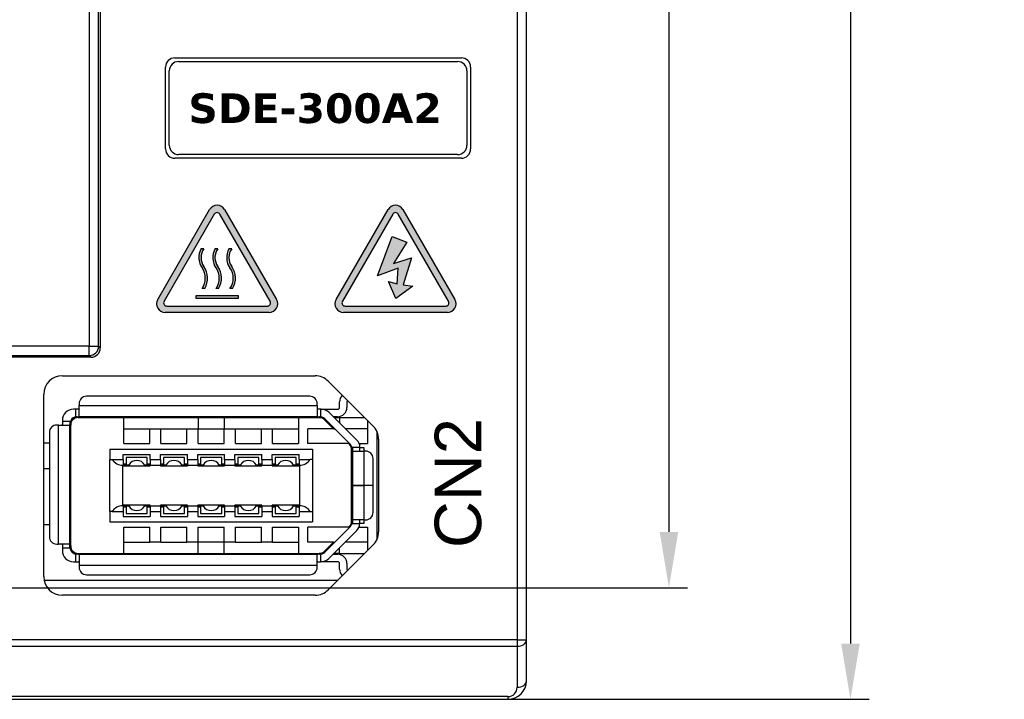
# Model space of a CAD drawing. Extents: x 14074 to 14414, y -3712 to -3387.
# Tile 5 of 18: x 14132 to 14185, y -3570 to -3534. Entities that reach past the tile are written whole.
import ezdxf

# ---------------------------------------------------------------- set-up
doc = ezdxf.new("R2010")
doc.units = 0
doc.layers.get('0').update_dxf_attribs({"linetype": 'CONTINUOUS'})
doc.layers.get('DEFPOINTS').update_dxf_attribs({"color": 8, "linetype": 'CONTINUOUS'})
doc.styles.add('DIMEMSIONS', font='isocp.shx', dxfattribs={"bigfont": 'chineset.shx'})
doc.styles.get("Standard").update_dxf_attribs({"font": 'PMingLiU.ttf'})
doc.dimstyles.new('ISO-25', dxfattribs={"dimtxt": 3, "dimasz": 3, "dimexe": 1, "dimexo": 1, "dimgap": 2, "dimtad": 2, "dimtih": 1, "dimtoh": 1, "dimtxsty": 'STANDARD', "dimcen": 0, "dimclrd": 256, "dimclre": 256, "dimclrt": 256, "dimazin": 3, "dimtfac": 1, "dimtmove": 0, "dimatfit": 3})

# ---------------------------------------------------------------- blocks, each defined once
blk = doc.blocks.new('*D3')
for p, q in [((14080.481, -3563.405), (14080.481, -3400.577)), ((14153.481, -3413.405), (14153.481, -3400.577)), ((14083.481, -3401.577), (14150.481, -3401.577))]:
    blk.add_line(p, q)
for points in [[(14083.481, -3401.077), (14083.481, -3402.077), (14080.481, -3401.577)], [(14150.481, -3401.077), (14150.481, -3402.077), (14153.481, -3401.577)]]:
    blk.add_solid(points)
at = {"layer": 'DEFPOINTS', "color": 0}
for p in [(14153.481, -3401.577), (14153.481, -3414.405), (14080.481, -3564.405)]:
    blk.add_point(p, dxfattribs=at)
at = {"insert": (14116.981, -3397.907), "char_height": 3, "attachment_point": 5}
blk.add_mtext('73', dxfattribs=at)
blk = doc.blocks.new('*D5')
for p, q in [((14154.481, -3414.405), (14168.14, -3414.405)), ((14167.14, -3417.405), (14167.14, -3561.405)), ((14081.481, -3564.405), (14168.14, -3564.405))]:
    blk.add_line(p, q)
for points in [[(14166.64, -3417.405), (14167.64, -3417.405), (14167.14, -3414.405)], [(14166.64, -3561.405), (14167.64, -3561.405), (14167.14, -3564.405)]]:
    blk.add_solid(points)
at = {"layer": 'DEFPOINTS', "color": 0}
for p in [(14153.481, -3414.405), (14080.481, -3564.405), (14167.14, -3564.405)]:
    blk.add_point(p, dxfattribs=at)
at = {"insert": (14172.005, -3489.405), "char_height": 3, "attachment_point": 5}
blk.add_mtext('150', dxfattribs=at)
blk = doc.blocks.new('*D6')
for p, q in [((14106.361, -3408.405), (14177.897, -3408.405)), ((14176.897, -3411.405), (14176.897, -3567.405)), ((14108.01, -3570.405), (14177.897, -3570.405))]:
    blk.add_line(p, q)
for points in [[(14176.397, -3411.405), (14177.397, -3411.405), (14176.897, -3408.405)], [(14176.397, -3567.405), (14177.397, -3567.405), (14176.897, -3570.405)]]:
    blk.add_solid(points)
at = {"layer": 'DEFPOINTS', "color": 0}
for p in [(14105.361, -3408.405), (14107.01, -3570.405), (14176.897, -3570.405)]:
    blk.add_point(p, dxfattribs=at)
at = {"insert": (14181.761, -3489.405), "char_height": 3, "attachment_point": 5}
blk.add_mtext('162', dxfattribs=at)

msp = doc.modelspace()

# ---------------------------------------------------------------- hatches: boundary and pattern name
h = msp.add_hatch(color=256)
h.dxf.hatch_style = 1
h.paths.add_polyline_path([(14143.251, -3544.067, 0.57735), (14142.449, -3544.067), (14139.656, -3548.904, 0.57735), (14140.058, -3549.599), (14145.643, -3549.599, 0.57735), (14146.044, -3548.904)])
h.paths.add_polyline_path([(14143.001, -3544.318, 0.57735), (14142.7, -3544.318), (14139.999, -3548.996, 0.57735), (14140.149, -3549.257), (14145.551, -3549.257, 0.57735), (14145.701, -3548.996)], flags=16)
h.paths.add_polyline_path([(14143.496, -3546.167), (14143.639, -3546.167, 0.346865), (14143.541, -3547.204, -0.316502), (14143.541, -3548.309), (14143.684, -3548.309, 0.20942), (14143.791, -3547.448, -0.395684)], flags=0)
h.paths.add_polyline_path([(14142.79, -3547.204, -0.316502), (14142.79, -3548.309), (14142.933, -3548.309, 0.20942), (14143.04, -3547.448, -0.395684), (14142.746, -3546.167), (14142.888, -3546.167, 0.346865)], flags=0)
h.paths.add_polyline_path([(14142.138, -3546.167, 0.346865), (14142.04, -3547.204, -0.316502), (14142.04, -3548.309), (14142.183, -3548.309, 0.20942), (14142.29, -3547.448, -0.395684), (14141.995, -3546.167)], flags=0)
h.paths.add_polyline_path([(14141.725, -3548.844), (14141.725, -3548.694), (14143.976, -3548.694), (14143.976, -3548.844)], flags=0)
h = msp.add_hatch(color=256)
h.dxf.hatch_style = 1
h.paths.add_polyline_path([(14152.038, -3544.067), (14149.245, -3548.904, 0.57735), (14149.646, -3549.599), (14155.231, -3549.599, 0.57735), (14155.633, -3548.904), (14152.84, -3544.067, 0.57735)])
h.paths.add_polyline_path([(14152.288, -3544.318, -0.57735), (14152.589, -3544.318), (14155.29, -3548.996, -0.57735), (14155.14, -3549.257), (14149.738, -3549.257, -0.57735), (14149.588, -3548.996)], flags=16)
h.paths.add_polyline_path([(14151.477, -3547.632), (14152.261, -3545.519), (14153.044, -3545.821), (14152.326, -3546.968), (14153.306, -3546.666), (14152.848, -3548.115), (14153.371, -3548.176), (14152.457, -3548.84), (14152.065, -3547.934), (14152.522, -3548.055), (14152.587, -3547.21)], flags=0)
h = msp.add_hatch(color=256)
h.dxf.hatch_style = 1
h.paths.add_polyline_path([(14151.477, -3547.632), (14152.587, -3547.21), (14152.522, -3548.055), (14152.065, -3547.934), (14152.457, -3548.84), (14153.371, -3548.176), (14152.848, -3548.115), (14153.306, -3546.666), (14152.326, -3546.968), (14153.044, -3545.821), (14152.261, -3545.519)])
h = msp.add_hatch(color=256)
h.dxf.hatch_style = 1
h.paths.add_polyline_path([(14142.138, -3547.134, -0.316502), (14142.138, -3546.167), (14141.995, -3546.167, 0.293149), (14142.04, -3547.204, -0.316502), (14142.04, -3548.309), (14142.183, -3548.309, 0.295668)])
h = msp.add_hatch(color=256)
h.dxf.hatch_style = 1
h.paths.add_polyline_path([(14142.888, -3547.134, -0.316502), (14142.888, -3546.167), (14142.746, -3546.167, 0.293149), (14142.79, -3547.204, -0.316502), (14142.79, -3548.309), (14142.933, -3548.309, 0.295668)])
h = msp.add_hatch(color=256)
h.dxf.hatch_style = 1
h.paths.add_polyline_path([(14143.639, -3547.134, -0.316502), (14143.639, -3546.167), (14143.496, -3546.167, 0.293149), (14143.541, -3547.204, -0.316502), (14143.541, -3548.309), (14143.684, -3548.309, 0.295668)])
h = msp.add_hatch(color=256)
h.dxf.hatch_style = 1
h.paths.add_polyline_path([(14141.725, -3548.694), (14141.725, -3548.844), (14143.976, -3548.844), (14143.976, -3548.694)])

# ---------------------------------------------------------------- linework, layer by layer
for p, q in [((14136.572, -3441.418), (14136.572, -3551.505)), ((14158.981, -3441.418), (14158.981, -3567.198)), ((14159.481, -3567.198), (14159.481, -3441.405)), ((14135.98, -3450.205), (14135.98, -3551.413)), ((14136.48, -3551.413), (14136.48, -3450.205)), ((14140.581, -3535.905), (14155.981, -3535.905)), ((14140.581, -3535.905), (14155.981, -3535.905)), ((14140.781, -3536.105), (14155.781, -3536.105)), ((14140.081, -3540.805), (14140.081, -3536.405)), ((14140.081, -3540.805), (14140.081, -3536.405)), ((14140.281, -3540.605), (14140.281, -3536.605)), ((14156.281, -3536.605), (14156.281, -3540.605)), ((14156.481, -3536.405), (14156.481, -3540.805)), ((14156.481, -3536.405), (14156.481, -3540.805)), ((14155.981, -3541.305), (14140.581, -3541.305)), ((14155.981, -3541.305), (14140.581, -3541.305)), ((14155.781, -3541.105), (14140.781, -3541.105)), ((14139.656, -3548.904), (14142.449, -3544.067)), ((14143.251, -3544.067), (14146.044, -3548.904)), ((14149.245, -3548.904), (14152.038, -3544.067)), ((14152.84, -3544.067), (14155.633, -3548.904)), ((14142.7, -3544.318), (14139.999, -3548.996)), ((14145.701, -3548.996), (14143.001, -3544.318)), ((14152.288, -3544.318), (14149.588, -3548.996)), ((14155.29, -3548.996), (14152.589, -3544.318)), ((14151.477, -3547.632), (14152.261, -3545.519)), ((14152.261, -3545.519), (14153.044, -3545.821)), ((14153.044, -3545.821), (14152.326, -3546.968)), ((14141.995, -3546.167), (14142.138, -3546.167)), ((14142.746, -3546.167), (14142.888, -3546.167)), ((14143.496, -3546.167), (14143.639, -3546.167)), ((14152.326, -3546.968), (14153.306, -3546.666)), ((14153.306, -3546.666), (14152.848, -3548.115)), ((14152.587, -3547.21), (14151.477, -3547.632)), ((14152.522, -3548.055), (14152.587, -3547.21)), ((14152.065, -3547.934), (14152.522, -3548.055)), ((14152.457, -3548.84), (14152.065, -3547.934)), ((14142.183, -3548.309), (14142.04, -3548.309)), ((14142.933, -3548.309), (14142.79, -3548.309)), ((14143.684, -3548.309), (14143.541, -3548.309)), ((14153.371, -3548.176), (14152.457, -3548.84)), ((14152.848, -3548.115), (14153.371, -3548.176)), ((14141.725, -3548.844), (14141.725, -3548.694)), ((14141.725, -3548.694), (14143.976, -3548.694)), ((14143.976, -3548.844), (14141.725, -3548.844)), ((14143.976, -3548.694), (14143.976, -3548.844)), ((14140.149, -3549.257), (14145.551, -3549.257)), ((14149.738, -3549.257), (14155.14, -3549.257)), ((14145.643, -3549.599), (14140.058, -3549.599)), ((14155.231, -3549.599), (14149.646, -3549.599)), ((14135.98, -3551.413), (14131.038, -3551.413)), ((14135.98, -3551.413), (14136.48, -3551.413)), ((14135.98, -3551.913), (14135.98, -3551.413)), ((14136.572, -3551.505), (14136.48, -3551.413)), ((14131.038, -3551.913), (14135.98, -3551.913)), ((14136.072, -3552.005), (14131.13, -3552.005)), ((14135.98, -3551.913), (14136.072, -3552.005)), ((14134.531, -3553.005), (14148.116, -3553.005)), ((14151.238, -3555.712), (14148.823, -3553.298)), ((14133.531, -3563.805), (14133.531, -3554.005)), ((14147.831, -3554.105), (14135.831, -3554.105)), ((14135.231, -3554.805), (14135.131, -3554.805)), ((14135.231, -3554.805), (14135.231, -3555.205)), ((14135.404, -3554.805), (14135.231, -3554.805)), ((14135.431, -3554.505), (14135.431, -3554.605)), ((14135.431, -3554.605), (14148.231, -3554.605)), ((14135.431, -3555.197), (14135.431, -3554.605)), ((14148.231, -3554.605), (14148.231, -3554.505)), ((14148.231, -3554.605), (14148.231, -3555.197)), ((14148.431, -3554.805), (14148.257, -3554.805)), ((14148.452, -3554.805), (14148.431, -3554.805)), ((14148.431, -3555.205), (14148.431, -3554.805)), ((14148.452, -3554.805), (14149.331, -3554.805)), ((14149.431, -3554.705), (14149.431, -3554.405)), ((14149.831, -3554.405), (14149.831, -3554.705)), ((14135.231, -3555.205), (14135.404, -3555.205)), ((14135.381, -3555.255), (14137.831, -3555.255)), ((14148.257, -3555.205), (14135.404, -3555.205)), ((14137.531, -3555.255), (14137.531, -3555.205)), ((14137.831, -3556.655), (14137.831, -3555.255)), ((14137.831, -3555.255), (14141.831, -3555.255)), ((14141.831, -3555.255), (14143.231, -3555.255)), ((14141.831, -3555.255), (14141.831, -3555.855)), ((14143.231, -3555.255), (14147.231, -3555.255)), ((14143.231, -3555.255), (14143.231, -3555.855)), ((14146.431, -3555.205), (14146.431, -3555.255)), ((14147.231, -3555.255), (14148.344, -3555.255)), ((14147.231, -3555.255), (14147.231, -3556.655)), ((14148.257, -3555.205), (14148.431, -3555.205)), ((14148.344, -3555.255), (14148.544, -3555.255)), ((14149.11, -3555.855), (14148.627, -3555.372)), ((14148.633, -3555.322), (14150.013, -3556.703)), ((14150.355, -3556.459), (14148.876, -3554.981)), ((14149.331, -3555.205), (14149.101, -3555.205)), ((14149.151, -3555.255), (14149.431, -3555.255)), ((14149.431, -3555.255), (14149.431, -3555.535)), ((14149.431, -3555.255), (14150.781, -3555.255)), ((14134.331, -3555.655), (14134.231, -3555.655)), ((14134.331, -3562.055), (14134.331, -3555.655)), ((14134.331, -3555.655), (14134.922, -3555.655)), ((14134.531, -3555.405), (14134.531, -3555.455)), ((14134.931, -3555.455), (14134.531, -3555.455)), ((14134.531, -3555.455), (14134.531, -3555.628)), ((14134.931, -3555.455), (14134.931, -3555.628)), ((14134.931, -3555.605), (14134.984, -3555.605)), ((14134.931, -3562.082), (14134.931, -3555.628)), ((14134.981, -3562.155), (14134.981, -3555.655)), ((14137.831, -3555.855), (14139.231, -3555.855)), ((14139.231, -3555.855), (14139.831, -3555.855)), ((14139.231, -3556.655), (14139.231, -3555.855)), ((14139.831, -3556.655), (14139.831, -3555.855)), ((14139.831, -3555.855), (14141.231, -3555.855)), ((14141.231, -3555.855), (14141.831, -3555.855)), ((14141.231, -3556.655), (14141.231, -3555.855)), ((14141.831, -3556.655), (14141.831, -3555.855)), ((14141.831, -3555.855), (14143.231, -3555.855)), ((14143.231, -3555.855), (14143.831, -3555.855)), ((14143.231, -3556.655), (14143.231, -3555.855)), ((14143.831, -3556.655), (14143.831, -3555.855)), ((14143.831, -3555.855), (14145.231, -3555.855)), ((14145.231, -3555.855), (14145.831, -3555.855)), ((14145.231, -3556.655), (14145.231, -3555.855)), ((14145.831, -3556.655), (14145.831, -3555.855)), ((14145.831, -3555.855), (14147.231, -3555.855)), ((14147.731, -3556.655), (14147.731, -3555.855)), ((14149.11, -3555.855), (14147.731, -3555.855)), ((14149.11, -3555.855), (14149.166, -3555.855)), ((14150.931, -3555.855), (14149.751, -3555.855)), ((14150.931, -3555.405), (14150.931, -3556.655)), ((14133.831, -3556.055), (14133.831, -3561.655)), ((14151.431, -3555.983), (14151.431, -3561.827)), ((14151.531, -3556.419), (14151.531, -3561.391)), ((14133.831, -3556.628), (14133.531, -3556.628)), ((14137.081, -3556.955), (14147.981, -3556.955)), ((14137.081, -3556.955), (14137.081, -3557.515)), ((14137.831, -3556.655), (14139.231, -3556.655)), ((14139.831, -3556.655), (14141.231, -3556.655)), ((14141.831, -3556.655), (14143.231, -3556.655)), ((14143.831, -3556.655), (14145.231, -3556.655)), ((14145.831, -3556.655), (14147.231, -3556.655)), ((14149.91, -3556.655), (14147.731, -3556.655)), ((14147.981, -3556.955), (14147.981, -3557.515)), ((14149.963, -3556.709), (14149.91, -3556.655)), ((14149.91, -3556.655), (14149.966, -3556.655)), ((14150.056, -3556.855), (14150.109, -3556.855)), ((14150.53, -3556.855), (14150.131, -3556.855)), ((14150.131, -3556.855), (14150.131, -3557.028)), ((14150.485, -3556.655), (14150.931, -3556.655)), ((14150.53, -3556.855), (14150.731, -3556.855)), ((14150.531, -3557.055), (14150.531, -3556.883)), ((14150.731, -3556.855), (14150.731, -3557.055)), ((14134.97, -3557.355), (14134.97, -3560.455)), ((14134.97, -3557.355), (14134.981, -3557.355)), ((14137.806, -3557.515), (14137.806, -3557.235)), ((14137.806, -3557.235), (14139.256, -3557.235)), ((14137.966, -3557.405), (14137.966, -3557.755)), ((14139.096, -3557.405), (14137.966, -3557.405)), ((14139.096, -3557.755), (14139.096, -3557.405)), ((14139.256, -3557.515), (14139.256, -3557.235)), ((14139.806, -3557.515), (14139.806, -3557.235)), ((14139.806, -3557.235), (14141.256, -3557.235)), ((14139.966, -3557.405), (14139.966, -3557.755)), ((14141.096, -3557.405), (14139.966, -3557.405)), ((14141.096, -3557.755), (14141.096, -3557.405)), ((14141.256, -3557.515), (14141.256, -3557.235)), ((14141.806, -3557.515), (14141.806, -3557.235)), ((14141.806, -3557.235), (14143.256, -3557.235)), ((14141.966, -3557.405), (14141.966, -3557.755)), ((14143.096, -3557.405), (14141.966, -3557.405)), ((14143.096, -3557.755), (14143.096, -3557.405)), ((14143.256, -3557.515), (14143.256, -3557.235)), ((14143.806, -3557.515), (14143.806, -3557.235)), ((14143.806, -3557.235), (14145.256, -3557.235)), ((14143.966, -3557.405), (14143.966, -3557.755)), ((14145.096, -3557.405), (14143.966, -3557.405)), ((14145.096, -3557.755), (14145.096, -3557.405)), ((14145.256, -3557.515), (14145.256, -3557.235)), ((14145.806, -3557.235), (14147.256, -3557.235)), ((14145.806, -3557.515), (14145.806, -3557.235)), ((14145.966, -3557.405), (14145.966, -3557.755)), ((14147.096, -3557.405), (14145.966, -3557.405)), ((14147.096, -3557.755), (14147.096, -3557.405)), ((14147.256, -3557.515), (14147.256, -3557.235)), ((14150.081, -3560.818), (14150.081, -3556.992)), ((14150.081, -3557.055), (14150.131, -3557.055)), ((14150.131, -3557.028), (14150.131, -3560.782)), ((14150.139, -3557.055), (14150.731, -3557.055)), ((14150.731, -3557.055), (14150.731, -3558.902)), ((14150.831, -3557.055), (14150.731, -3557.055)), ((14151.231, -3558.902), (14151.231, -3557.455)), ((14133.831, -3558.005), (14133.531, -3558.005)), ((14137.081, -3560.295), (14137.081, -3557.515)), ((14137.081, -3557.515), (14137.206, -3557.515)), ((14137.206, -3557.515), (14137.806, -3557.515)), ((14137.781, -3559.995), (14137.781, -3557.815)), ((14137.781, -3557.815), (14137.806, -3557.815)), ((14137.806, -3557.515), (14137.806, -3557.815)), ((14138.098, -3557.805), (14137.806, -3557.805)), ((14137.806, -3557.815), (14137.806, -3557.845)), ((14137.806, -3557.845), (14139.256, -3557.845)), ((14137.966, -3557.755), (14137.871, -3557.755)), ((14139.256, -3557.805), (14138.964, -3557.805)), ((14139.191, -3557.755), (14139.096, -3557.755)), ((14139.256, -3557.515), (14139.806, -3557.515)), ((14139.256, -3557.515), (14139.256, -3557.815)), ((14139.256, -3557.815), (14139.806, -3557.815)), ((14139.256, -3557.815), (14139.256, -3557.845)), ((14139.806, -3557.515), (14139.806, -3557.815)), ((14140.098, -3557.805), (14139.806, -3557.805)), ((14139.806, -3557.815), (14139.806, -3557.845)), ((14139.806, -3557.845), (14141.256, -3557.845)), ((14139.966, -3557.755), (14139.871, -3557.755)), ((14141.256, -3557.805), (14140.964, -3557.805)), ((14141.191, -3557.755), (14141.096, -3557.755)), ((14141.256, -3557.515), (14141.806, -3557.515)), ((14141.256, -3557.515), (14141.256, -3557.815)), ((14141.256, -3557.815), (14141.806, -3557.815)), ((14141.256, -3557.815), (14141.256, -3557.845)), ((14141.806, -3557.515), (14141.806, -3557.815)), ((14142.098, -3557.805), (14141.806, -3557.805)), ((14141.806, -3557.815), (14141.806, -3557.845)), ((14141.806, -3557.845), (14143.256, -3557.845)), ((14141.966, -3557.755), (14141.871, -3557.755)), ((14143.256, -3557.805), (14142.964, -3557.805)), ((14143.191, -3557.755), (14143.096, -3557.755)), ((14143.256, -3557.515), (14143.806, -3557.515)), ((14143.256, -3557.515), (14143.256, -3557.815)), ((14143.256, -3557.815), (14143.806, -3557.815)), ((14143.256, -3557.815), (14143.256, -3557.845)), ((14143.806, -3557.515), (14143.806, -3557.815)), ((14144.098, -3557.805), (14143.806, -3557.805)), ((14143.806, -3557.815), (14143.806, -3557.845)), ((14143.806, -3557.845), (14145.256, -3557.845)), ((14143.966, -3557.755), (14143.871, -3557.755)), ((14145.256, -3557.805), (14144.964, -3557.805)), ((14145.191, -3557.755), (14145.096, -3557.755)), ((14145.256, -3557.515), (14145.806, -3557.515)), ((14145.256, -3557.515), (14145.256, -3557.815)), ((14145.256, -3557.815), (14145.806, -3557.815)), ((14145.256, -3557.815), (14145.256, -3557.845)), ((14145.806, -3557.515), (14145.806, -3557.815)), ((14146.098, -3557.805), (14145.806, -3557.805)), ((14145.806, -3557.815), (14145.806, -3557.845)), ((14145.806, -3557.845), (14147.256, -3557.845)), ((14145.966, -3557.755), (14145.871, -3557.755)), ((14147.256, -3557.805), (14146.964, -3557.805)), ((14147.191, -3557.755), (14147.096, -3557.755)), ((14147.256, -3557.515), (14147.855, -3557.515)), ((14147.256, -3557.515), (14147.256, -3557.815)), ((14147.256, -3557.815), (14147.256, -3557.845)), ((14147.256, -3557.815), (14147.281, -3557.815)), ((14147.281, -3557.815), (14147.281, -3559.995)), ((14147.981, -3557.515), (14147.855, -3557.515)), ((14147.981, -3557.515), (14147.981, -3560.295)), ((14150.181, -3558.902), (14150.731, -3558.902)), ((14150.731, -3558.908), (14150.181, -3558.908)), ((14150.531, -3558.908), (14150.531, -3558.902)), ((14151.231, -3558.902), (14150.731, -3558.902)), ((14150.731, -3558.902), (14150.731, -3558.908)), ((14150.731, -3558.908), (14150.731, -3560.755)), ((14151.231, -3558.908), (14150.731, -3558.908)), ((14151.231, -3560.355), (14151.231, -3558.908)), ((14137.781, -3559.995), (14137.806, -3559.995)), ((14137.806, -3559.995), (14137.806, -3559.965)), ((14139.256, -3559.965), (14137.806, -3559.965)), ((14137.806, -3559.995), (14137.806, -3560.295)), ((14137.806, -3560.005), (14138.098, -3560.005)), ((14137.871, -3560.055), (14137.966, -3560.055)), ((14137.966, -3560.055), (14137.966, -3560.405)), ((14138.964, -3560.005), (14139.256, -3560.005)), ((14139.096, -3560.055), (14139.191, -3560.055)), ((14139.096, -3560.405), (14139.096, -3560.055)), ((14139.256, -3559.995), (14139.256, -3559.965)), ((14139.256, -3559.995), (14139.806, -3559.995)), ((14139.256, -3559.995), (14139.256, -3560.295)), ((14139.806, -3559.995), (14139.806, -3559.965)), ((14141.256, -3559.965), (14139.806, -3559.965)), ((14139.806, -3559.995), (14139.806, -3560.295)), ((14139.806, -3560.005), (14140.098, -3560.005)), ((14139.871, -3560.055), (14139.966, -3560.055)), ((14139.966, -3560.055), (14139.966, -3560.405)), ((14140.964, -3560.005), (14141.256, -3560.005)), ((14141.096, -3560.055), (14141.191, -3560.055)), ((14141.096, -3560.405), (14141.096, -3560.055)), ((14141.256, -3559.995), (14141.256, -3559.965)), ((14141.256, -3559.995), (14141.806, -3559.995)), ((14141.256, -3559.995), (14141.256, -3560.295)), ((14141.806, -3559.995), (14141.806, -3559.965)), ((14143.256, -3559.965), (14141.806, -3559.965)), ((14141.806, -3559.995), (14141.806, -3560.295)), ((14141.806, -3560.005), (14142.098, -3560.005)), ((14141.871, -3560.055), (14141.966, -3560.055)), ((14141.966, -3560.055), (14141.966, -3560.405)), ((14142.964, -3560.005), (14143.256, -3560.005)), ((14143.096, -3560.055), (14143.191, -3560.055)), ((14143.096, -3560.405), (14143.096, -3560.055)), ((14143.256, -3559.995), (14143.256, -3559.965)), ((14143.256, -3559.995), (14143.806, -3559.995)), ((14143.256, -3559.995), (14143.256, -3560.295)), ((14143.806, -3559.995), (14143.806, -3559.965)), ((14145.256, -3559.965), (14143.806, -3559.965)), ((14143.806, -3559.995), (14143.806, -3560.295)), ((14143.806, -3560.005), (14144.098, -3560.005)), ((14143.871, -3560.055), (14143.966, -3560.055)), ((14143.966, -3560.055), (14143.966, -3560.405)), ((14144.964, -3560.005), (14145.256, -3560.005)), ((14145.096, -3560.055), (14145.191, -3560.055)), ((14145.096, -3560.405), (14145.096, -3560.055)), ((14145.256, -3559.995), (14145.256, -3559.965)), ((14145.256, -3559.995), (14145.806, -3559.995)), ((14145.256, -3559.995), (14145.256, -3560.295)), ((14145.806, -3559.995), (14145.806, -3559.965)), ((14147.256, -3559.965), (14145.806, -3559.965)), ((14145.806, -3559.995), (14145.806, -3560.295)), ((14145.806, -3560.005), (14146.098, -3560.005)), ((14145.871, -3560.055), (14145.966, -3560.055)), ((14145.966, -3560.055), (14145.966, -3560.405)), ((14146.964, -3560.005), (14147.256, -3560.005)), ((14147.096, -3560.055), (14147.191, -3560.055)), ((14147.096, -3560.405), (14147.096, -3560.055)), ((14147.256, -3559.995), (14147.256, -3559.965)), ((14147.256, -3559.995), (14147.281, -3559.995)), ((14147.256, -3559.995), (14147.256, -3560.295)), ((14134.97, -3560.455), (14134.981, -3560.455)), ((14137.081, -3560.295), (14137.081, -3560.855)), ((14137.206, -3560.295), (14137.081, -3560.295)), ((14137.206, -3560.295), (14137.806, -3560.295)), ((14137.806, -3560.295), (14137.806, -3560.575)), ((14137.806, -3560.575), (14139.256, -3560.575)), ((14137.966, -3560.405), (14139.096, -3560.405)), ((14139.256, -3560.295), (14139.256, -3560.575)), ((14139.256, -3560.295), (14139.806, -3560.295)), ((14139.806, -3560.295), (14139.806, -3560.575)), ((14139.806, -3560.575), (14141.256, -3560.575)), ((14139.966, -3560.405), (14141.096, -3560.405)), ((14141.256, -3560.295), (14141.256, -3560.575)), ((14141.256, -3560.295), (14141.806, -3560.295)), ((14141.806, -3560.295), (14141.806, -3560.575)), ((14141.806, -3560.575), (14143.256, -3560.575)), ((14141.966, -3560.405), (14143.096, -3560.405)), ((14143.256, -3560.295), (14143.256, -3560.575)), ((14143.256, -3560.295), (14143.806, -3560.295)), ((14143.806, -3560.295), (14143.806, -3560.575)), ((14143.806, -3560.575), (14145.256, -3560.575)), ((14143.966, -3560.405), (14145.096, -3560.405)), ((14145.256, -3560.295), (14145.256, -3560.575)), ((14145.256, -3560.295), (14145.806, -3560.295)), ((14145.806, -3560.295), (14145.806, -3560.575)), ((14145.806, -3560.575), (14147.256, -3560.575)), ((14145.966, -3560.405), (14147.096, -3560.405)), ((14147.256, -3560.295), (14147.256, -3560.575)), ((14147.256, -3560.295), (14147.855, -3560.295)), ((14147.855, -3560.295), (14147.981, -3560.295)), ((14147.981, -3560.295), (14147.981, -3560.855)), ((14133.531, -3561.005), (14133.831, -3561.005)), ((14137.081, -3560.855), (14147.981, -3560.855)), ((14137.831, -3562.555), (14137.831, -3561.155)), ((14137.831, -3561.155), (14139.231, -3561.155)), ((14139.231, -3561.955), (14139.231, -3561.155)), ((14139.831, -3561.955), (14139.831, -3561.155)), ((14139.831, -3561.155), (14141.231, -3561.155)), ((14141.231, -3561.955), (14141.231, -3561.155)), ((14141.831, -3561.955), (14141.831, -3561.155)), ((14141.831, -3561.155), (14143.231, -3561.155)), ((14143.231, -3561.955), (14143.231, -3561.155)), ((14143.831, -3561.955), (14143.831, -3561.155)), ((14143.831, -3561.155), (14145.231, -3561.155)), ((14145.231, -3561.955), (14145.231, -3561.155)), ((14145.831, -3561.955), (14145.831, -3561.155)), ((14145.831, -3561.155), (14147.231, -3561.155)), ((14147.231, -3561.155), (14147.231, -3562.555)), ((14147.731, -3561.955), (14147.731, -3561.155)), ((14149.91, -3561.155), (14147.731, -3561.155)), ((14150.013, -3561.107), (14148.633, -3562.488)), ((14149.91, -3561.155), (14149.963, -3561.101)), ((14149.91, -3561.155), (14149.966, -3561.155)), ((14150.109, -3560.955), (14150.056, -3560.955)), ((14150.131, -3560.755), (14150.081, -3560.755)), ((14150.131, -3560.782), (14150.131, -3560.955)), ((14150.131, -3560.955), (14150.529, -3560.955)), ((14150.731, -3560.755), (14150.139, -3560.755)), ((14150.477, -3561.155), (14150.931, -3561.155)), ((14150.731, -3560.955), (14150.529, -3560.955)), ((14150.531, -3560.907), (14150.531, -3560.755)), ((14150.731, -3560.755), (14150.831, -3560.755)), ((14150.731, -3560.755), (14150.731, -3560.955)), ((14150.931, -3561.155), (14150.931, -3562.405)), ((14148.857, -3562.829), (14150.355, -3561.331)), ((14134.231, -3562.055), (14134.331, -3562.055)), ((14134.922, -3562.055), (14134.331, -3562.055)), ((14134.531, -3562.082), (14134.531, -3562.255)), ((14134.531, -3562.255), (14134.934, -3562.255)), ((14134.531, -3562.255), (14134.531, -3562.405)), ((14134.931, -3562.205), (14134.931, -3562.082)), ((14134.931, -3562.205), (14134.984, -3562.205)), ((14137.831, -3561.955), (14139.231, -3561.955)), ((14139.831, -3561.955), (14139.231, -3561.955)), ((14139.831, -3561.955), (14141.231, -3561.955)), ((14141.831, -3561.955), (14141.231, -3561.955)), ((14143.231, -3561.955), (14141.831, -3561.955)), ((14141.831, -3562.555), (14141.831, -3561.955)), ((14143.831, -3561.955), (14143.231, -3561.955)), ((14143.231, -3562.555), (14143.231, -3561.955)), ((14143.831, -3561.955), (14145.231, -3561.955)), ((14145.831, -3561.955), (14145.231, -3561.955)), ((14145.831, -3561.955), (14147.231, -3561.955)), ((14149.11, -3561.955), (14147.731, -3561.955)), ((14148.627, -3562.438), (14149.11, -3561.955)), ((14148.823, -3564.512), (14151.238, -3562.098)), ((14149.11, -3561.955), (14149.166, -3561.955)), ((14149.431, -3562.555), (14149.431, -3562.256)), ((14150.931, -3561.955), (14149.731, -3561.955)), ((14135.231, -3562.605), (14135.231, -3563.005)), ((14135.404, -3562.605), (14135.231, -3562.605)), ((14135.381, -3562.555), (14137.831, -3562.555)), ((14135.404, -3562.605), (14148.257, -3562.605)), ((14135.431, -3562.613), (14135.431, -3563.205)), ((14137.531, -3562.605), (14137.531, -3562.555)), ((14137.831, -3562.555), (14141.831, -3562.555)), ((14141.831, -3562.555), (14143.231, -3562.555)), ((14143.231, -3562.555), (14147.231, -3562.555)), ((14146.431, -3562.555), (14146.431, -3562.605)), ((14147.231, -3562.555), (14148.344, -3562.555)), ((14148.231, -3563.205), (14148.231, -3562.613)), ((14148.431, -3562.605), (14148.257, -3562.605)), ((14148.544, -3562.555), (14148.344, -3562.555)), ((14148.432, -3563.005), (14148.431, -3562.605)), ((14149.081, -3562.605), (14149.331, -3562.605)), ((14149.431, -3562.555), (14149.131, -3562.555)), ((14149.431, -3562.555), (14150.781, -3562.555)), ((14135.131, -3563.005), (14135.231, -3563.005)), ((14135.231, -3563.005), (14135.404, -3563.005)), ((14148.231, -3563.205), (14135.431, -3563.205)), ((14135.431, -3563.205), (14135.431, -3563.305)), ((14148.231, -3563.305), (14148.231, -3563.205)), ((14148.257, -3563.005), (14148.432, -3563.005)), ((14149.331, -3563.005), (14148.433, -3563.005)), ((14149.431, -3563.405), (14149.431, -3563.105)), ((14149.831, -3563.105), (14149.831, -3563.405)), ((14135.831, -3563.705), (14147.831, -3563.705)), ((14133.551, -3564.005), (14149.331, -3564.005)), ((14133.551, -3564.005), (14149.331, -3564.005)), ((14148.116, -3564.805), (14134.531, -3564.805)), ((14158.981, -3567.198), (14131.131, -3567.198)), ((14131.131, -3567.551), (14158.981, -3567.551)), ((14158.981, -3567.198), (14158.981, -3567.551)), ((14158.981, -3567.198), (14159.481, -3567.198)), ((14158.981, -3567.551), (14158.981, -3569.759)), ((14159.481, -3569.405), (14159.481, -3567.198)), ((14158.481, -3570.259), (14131.131, -3570.259)), ((14131.131, -3570.405), (14158.481, -3570.405)), ((14158.481, -3570.259), (14158.481, -3570.405))]:
    msp.add_line(p, q)
for centre, radius, start, end in [((14140.581, -3536.405), 0.5, 90, 180), ((14140.581, -3536.405), 0.5, 90, 180), ((14140.781, -3536.605), 0.5, 90, 180), ((14155.781, -3536.605), 0.5, 0, 90), ((14155.981, -3536.405), 0.5, 0, 90), ((14155.981, -3536.405), 0.5, 0, 90), ((14140.581, -3540.805), 0.5, 180, 270), ((14140.581, -3540.805), 0.5, 180, 270), ((14140.781, -3540.605), 0.5, 180, 270), ((14155.781, -3540.605), 0.5, 270, 0), ((14155.981, -3540.805), 0.5, 270, 0), ((14155.981, -3540.805), 0.5, 270, 0), ((14142.85, -3544.299), 0.463, 30, 150), ((14142.85, -3544.405), 0.174, 30, 150), ((14152.439, -3544.299), 0.463, 30, 150), ((14152.439, -3544.405), 0.174, 30, 150), ((14142.825, -3546.651), 0.961, 149.7717, 215.1254), ((14142.825, -3546.651), 0.84, 144.8746, 215.1254), ((14143.576, -3546.651), 0.961, 149.7717, 215.1254), ((14143.576, -3546.651), 0.84, 144.8746, 215.1254), ((14144.326, -3546.651), 0.961, 149.7717, 215.1254), ((14144.326, -3546.651), 0.84, 144.8746, 215.1254), ((14141.254, -3547.756), 0.961, 324.8746, 35.1254), ((14141.254, -3547.756), 1.081, 329.2403, 35.1254), ((14142.005, -3547.756), 0.961, 324.8746, 35.1254), ((14142.005, -3547.756), 1.081, 329.2403, 35.1254), ((14142.755, -3547.756), 0.961, 324.8746, 35.1254), ((14142.755, -3547.756), 1.081, 329.2403, 35.1254), ((14140.058, -3549.136), 0.463, 150, 270), ((14140.149, -3549.083), 0.174, 150, 270), ((14145.551, -3549.083), 0.174, 270, 30), ((14145.643, -3549.136), 0.463, 270, 30), ((14149.646, -3549.136), 0.463, 150, 270), ((14149.738, -3549.083), 0.174, 150, 270), ((14155.14, -3549.083), 0.174, 270, 30), ((14155.231, -3549.136), 0.463, 270, 30), ((14134.531, -3554.005), 1, 90, 180), ((14148.116, -3554.005), 1, 45, 90), ((14135.831, -3554.505), 0.4, 90, 180), ((14147.831, -3554.505), 0.4, 0, 90), ((14149.931, -3554.405), 0.5, 135, 180), ((14135.131, -3555.405), 0.6, 90, 180), ((14148.452, -3555.405), 0.6, 45, 90), ((14149.331, -3554.705), 0.1, 270, 0), ((14149.331, -3554.705), 0.5, 270, 0), ((14149.931, -3554.405), 0.1, 135, 180), ((14135.331, -3555.605), 0.4, 90, 180), ((14135.381, -3555.655), 0.4, 90, 180), ((14148.344, -3555.655), 0.4, 45, 90), ((14148.35, -3555.605), 0.4, 45, 90), ((14134.231, -3556.055), 0.4, 90, 180), ((14150.531, -3556.419), 1, 0, 45), ((14149.681, -3556.992), 0.4, 0, 45), ((14149.731, -3556.986), 0.4, 0, 45), ((14149.931, -3556.883), 0.6, 2.7253, 45), ((14150.831, -3557.455), 0.4, 0, 90), ((14137.781, -3557.115), 0.7, 214.8499, 270), ((14137.871, -3557.905), 0.15, 90, 115.6793), ((14138.531, -3558.055), 0.5, 30, 150), ((14139.191, -3557.905), 0.15, 64.3207, 90), ((14139.871, -3557.905), 0.15, 90, 115.6793), ((14140.531, -3558.055), 0.5, 30, 150), ((14141.191, -3557.905), 0.15, 64.3207, 90), ((14141.871, -3557.905), 0.15, 90, 115.6793), ((14142.531, -3558.055), 0.5, 30, 150), ((14143.191, -3557.905), 0.15, 64.3207, 90), ((14143.871, -3557.905), 0.15, 90, 115.6793), ((14144.531, -3558.055), 0.5, 30, 150), ((14145.191, -3557.905), 0.15, 64.3207, 90), ((14145.871, -3557.905), 0.15, 90, 115.6793), ((14146.531, -3558.055), 0.5, 30, 150), ((14147.191, -3557.905), 0.15, 64.3207, 90), ((14147.281, -3557.115), 0.7, 270, 325.1501), ((14137.781, -3560.695), 0.7, 90, 145.1501), ((14137.871, -3559.905), 0.15, 244.3207, 270), ((14138.531, -3559.755), 0.5, 210, 330), ((14139.191, -3559.905), 0.15, 270, 295.6793), ((14139.871, -3559.905), 0.15, 244.3207, 270), ((14140.531, -3559.755), 0.5, 210, 330), ((14141.191, -3559.905), 0.15, 270, 295.6793), ((14141.871, -3559.905), 0.15, 244.3207, 270), ((14142.531, -3559.755), 0.5, 210, 330), ((14143.191, -3559.905), 0.15, 270, 295.6793), ((14143.871, -3559.905), 0.15, 244.3207, 270), ((14144.531, -3559.755), 0.5, 210, 330), ((14145.191, -3559.905), 0.15, 270, 295.6793), ((14145.871, -3559.905), 0.15, 244.3207, 270), ((14146.531, -3559.755), 0.5, 210, 330), ((14147.191, -3559.905), 0.15, 270, 295.6793), ((14147.281, -3560.695), 0.7, 34.8499, 90), ((14150.831, -3560.355), 0.4, 270, 0), ((14149.681, -3560.818), 0.4, 315, 0), ((14149.731, -3560.824), 0.4, 315, 0), ((14149.931, -3560.907), 0.6, 315, 355.4265), ((14134.231, -3561.655), 0.4, 180, 270), ((14150.531, -3561.391), 1, 315, 0), ((14135.331, -3562.205), 0.4, 187.1808, 270), ((14135.381, -3562.155), 0.4, 180, 270), ((14135.131, -3562.405), 0.6, 180, 270), ((14148.344, -3562.155), 0.4, 270, 315), ((14148.35, -3562.205), 0.4, 270, 315), ((14149.331, -3563.105), 0.5, 0, 90), ((14135.831, -3563.305), 0.4, 180, 270), ((14147.831, -3563.305), 0.4, 270, 0), ((14148.433, -3562.405), 0.6, 269.897, 315), ((14149.331, -3563.105), 0.1, 0, 90), ((14134.531, -3563.805), 1, 180, 270), ((14149.931, -3563.405), 0.5, 180, 225), ((14149.931, -3563.405), 0.1, 180, 225), ((14148.116, -3563.805), 1, 270, 315), ((14158.481, -3569.405), 1, 270, 0), ((14158.481, -3569.759), 0.5, 270, 0)]:
    msp.add_arc(centre, radius, start, end)
for centre, major_axis, ratio, start_param, end_param in [((14135.98, -3551.413), (0.354, 0.354), 0.999315, 3.927333, 5.497445), ((14136.072, -3551.505), (0.354, -0.354), 0.999315, 5.49813, 7.068241), ((14150.474, -3556.858), (0.009, -0.185), 0.304346, 1.420387, 1.575328), ((14158.981, -3567.198), (0.5, 0), 0.707107, 4.712389, 6.283185), ((14158.981, -3569.405), (0.5, 0), 0.707107, 4.712389, 6.283185)]:
    msp.add_ellipse(centre, major_axis=major_axis, ratio=ratio, start_param=start_param, end_param=end_param)
for points, knots in [([(14135.431, -3554.784), (14135.431, -3554.786), (14135.43, -3554.787), (14135.429, -3554.796), (14135.425, -3554.801), (14135.414, -3554.804), (14135.409, -3554.805), (14135.404, -3554.805)], [0.14910442, 0.14910442, 0.14910442, 0.14910442, 0.15029913, 0.15029913, 0.1562646, 0.1562646, 0.15941521, 0.15941521, 0.15941521, 0.15941521]), ([(14148.231, -3554.784), (14148.231, -3554.787), (14148.231, -3554.789), (14148.233, -3554.798), (14148.238, -3554.802), (14148.249, -3554.805), (14148.253, -3554.805), (14148.257, -3554.805)], [0.20978227, 0.20978227, 0.20978227, 0.20978227, 0.21163374, 0.21163374, 0.21754681, 0.21754681, 0.22003455, 0.22003455, 0.22003455, 0.22003455]), ([(14135.431, -3555.197), (14135.431, -3555.201), (14135.426, -3555.203), (14135.412, -3555.205), (14135.408, -3555.205), (14135.404, -3555.205)], [0.09234633, 0.09234633, 0.09234633, 0.09234633, 0.09988765, 0.09988765, 0.10241109, 0.10241109, 0.10241109, 0.10241109]), ([(14148.257, -3555.205), (14148.253, -3555.205), (14148.249, -3555.205), (14148.235, -3555.204), (14148.231, -3555.201), (14148.231, -3555.197)], [0.08144737, 0.08144737, 0.08144737, 0.08144737, 0.08394537, 0.08394537, 0.09151439, 0.09151439, 0.09151439, 0.09151439]), ([(14134.531, -3555.628), (14134.531, -3555.634), (14134.53, -3555.638), (14134.527, -3555.649), (14134.522, -3555.653), (14134.513, -3555.655), (14134.511, -3555.655), (14134.51, -3555.655)], [0.07981757, 0.07981757, 0.07981757, 0.07981757, 0.08296819, 0.08296819, 0.08893365, 0.08893365, 0.09012837, 0.09012837, 0.09012837, 0.09012837]), ([(14134.931, -3555.628), (14134.931, -3555.633), (14134.93, -3555.637), (14134.929, -3555.65), (14134.926, -3555.655), (14134.922, -3555.655)], [0.08144954, 0.08144954, 0.08144954, 0.08144954, 0.08397298, 0.08397298, 0.0915143, 0.0915143, 0.0915143, 0.0915143]), ([(14150.131, -3557.028), (14150.131, -3557.033), (14150.131, -3557.037), (14150.132, -3557.05), (14150.135, -3557.055), (14150.139, -3557.055)], [0.02016266, 0.02016266, 0.02016266, 0.02016266, 0.02268611, 0.02268611, 0.03022743, 0.03022743, 0.03022743, 0.03022743]), ([(14150.139, -3560.755), (14150.135, -3560.755), (14150.132, -3560.76), (14150.131, -3560.773), (14150.131, -3560.777), (14150.131, -3560.782)], [0.03105945, 0.03105945, 0.03105945, 0.03105945, 0.03860077, 0.03860077, 0.04112422, 0.04112422, 0.04112422, 0.04112422]), ([(14134.51, -3562.055), (14134.511, -3562.055), (14134.513, -3562.055), (14134.522, -3562.057), (14134.527, -3562.061), (14134.53, -3562.072), (14134.531, -3562.076), (14134.531, -3562.082)], [0.14910442, 0.14910442, 0.14910442, 0.14910442, 0.15029913, 0.15029913, 0.1562646, 0.1562646, 0.15941521, 0.15941521, 0.15941521, 0.15941521]), ([(14134.931, -3562.082), (14134.931, -3562.077), (14134.93, -3562.073), (14134.929, -3562.06), (14134.926, -3562.055), (14134.922, -3562.055)], [0.02016266, 0.02016266, 0.02016266, 0.02016266, 0.02268611, 0.02268611, 0.03022743, 0.03022743, 0.03022743, 0.03022743]), ([(14135.431, -3562.613), (14135.431, -3562.609), (14135.426, -3562.606), (14135.412, -3562.605), (14135.408, -3562.605), (14135.404, -3562.605)], [0.03105945, 0.03105945, 0.03105945, 0.03105945, 0.03860077, 0.03860077, 0.04112422, 0.04112422, 0.04112422, 0.04112422]), ([(14148.257, -3562.605), (14148.253, -3562.605), (14148.249, -3562.605), (14148.235, -3562.606), (14148.231, -3562.609), (14148.231, -3562.613)], [0.02016266, 0.02016266, 0.02016266, 0.02016266, 0.02268611, 0.02268611, 0.03022743, 0.03022743, 0.03022743, 0.03022743]), ([(14135.431, -3563.026), (14135.431, -3563.023), (14135.43, -3563.021), (14135.428, -3563.012), (14135.423, -3563.008), (14135.412, -3563.005), (14135.408, -3563.005), (14135.404, -3563.005)], [0.20978227, 0.20978227, 0.20978227, 0.20978227, 0.21163374, 0.21163374, 0.21754681, 0.21754681, 0.22003455, 0.22003455, 0.22003455, 0.22003455]), ([(14148.257, -3563.005), (14148.253, -3563.005), (14148.249, -3563.005), (14148.238, -3563.008), (14148.233, -3563.012), (14148.231, -3563.021), (14148.231, -3563.023), (14148.231, -3563.026)], [0.0201556, 0.0201556, 0.0201556, 0.0201556, 0.02264334, 0.02264334, 0.02855642, 0.02855642, 0.03040789, 0.03040789, 0.03040789, 0.03040789])]:
    msp.add_open_spline(points, degree=3, knots=knots)
for points in [[(14134.97, -3557.355), (14134.97, -3557.322), (14134.973, -3557.288), (14134.981, -3557.258)], [(14134.981, -3560.552), (14134.973, -3560.522), (14134.97, -3560.488), (14134.97, -3560.455)], [(14150.529, -3560.955), (14150.53, -3560.939), (14150.531, -3560.923), (14150.531, -3560.907)], [(14134.934, -3562.255), (14134.932, -3562.239), (14134.931, -3562.222), (14134.931, -3562.205)]]:
    msp.add_open_spline(points, degree=3)

# ---------------------------------------------------------------- texts
at = {"insert": (14141.306, -3537.811), "char_height": 1.6, "attachment_point": 1, "style": 'DIMEMSIONS'}
msp.add_mtext_dynamic_manual_height_columns('{\\fVerdana|b1|i0|c0|p34;SDE-300A2}', width=7.09682, gutter_width=199.491, heights=[0], dxfattribs=at)
at = {"insert": (14154.547, -3562.268), "char_height": 2.5, "attachment_point": 1, "rotation": 90, "style": 'DIMEMSIONS'}
msp.add_mtext_dynamic_manual_height_columns('{\\fArial|b0|i0|c0|p34;CN2}', width=2.98597, gutter_width=199.491, heights=[0], dxfattribs=at)

# ---------------------------------------------------------------- dimensions: what is measured, and where the dimension line sits
dim = msp.add_linear_dim(base=(14153.481, -3401.577), p1=(14080.481, -3564.405), p2=(14153.481, -3414.405), dimstyle='ISO-25')
dim.commit()
dim.dimension.update_dxf_attribs({"geometry": '*D3', "text_midpoint": (14116.981, -3401.577), "dimtype": 160})
for base, p1, p2, picture, middle in [((14176.897, -3570.405), (14105.361, -3408.405), (14107.01, -3570.405), '*D6', (14181.761, -3489.405)), ((14167.14, -3564.405), (14153.481, -3414.405), (14080.481, -3564.405), '*D5', (14172.005, -3489.405))]:
    dim = msp.add_linear_dim(base=base, p1=p1, p2=p2, angle=90, dimstyle='ISO-25')
    dim.commit()
    dim.dimension.update_dxf_attribs({"geometry": picture, "text_midpoint": middle})

doc.saveas('drawing.dxf')
